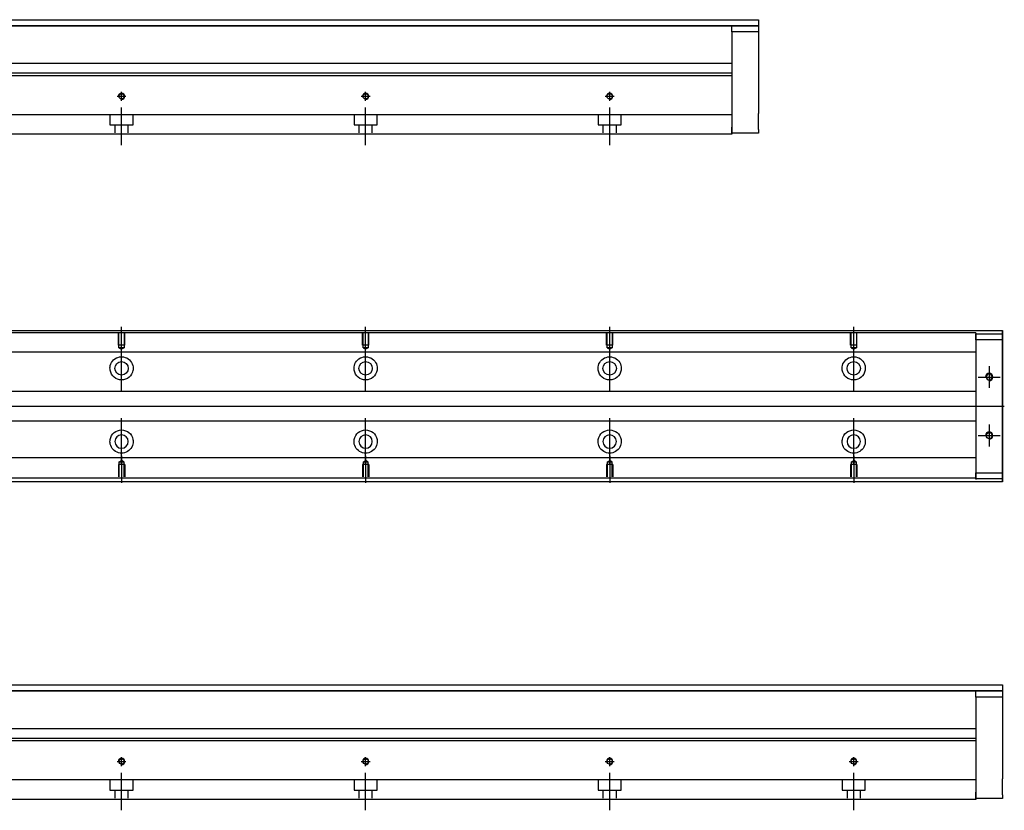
# Model space of a CAD drawing. Header units: millimetres. Extents: x -257 to 3135, y -1556 to 860.
# Tile 4 of 15: x 177 to 580, y -1553 to -1229. Entities that reach past the tile are written whole.
import ezdxf
from ezdxf.lldxf.tags import DXFTag

# ---------------------------------------------------------------- set-up
doc = ezdxf.new("R2010")
doc.units = ezdxf.units.MM
doc.layers.get('0').update_dxf_attribs({"linetype": 'CONTINUOUS'})
tags = doc.linetypes.add('DASHED', pattern=[25.72, 12.86, -12.86]).pattern_tags.tags
tags[6:7] = [DXFTag(74, 4), DXFTag(75, 0), DXFTag(340, '0'), DXFTag(46, 0.0), DXFTag(50, 0.0), DXFTag(44, 0.0), DXFTag(45, 0.0)]
tags[4:5] = [DXFTag(74, 4), DXFTag(75, 0), DXFTag(340, '0'), DXFTag(46, 0.0), DXFTag(50, 0.0), DXFTag(44, 0.0), DXFTag(45, 0.0)]

msp = doc.modelspace()

# ---------------------------------------------------------------- linework, layer by layer
at = {"linetype": 'Continuous'}
for p, q in [((95.63, -1228.96), (479.58, -1228.96)), ((479.58, -1228.96), (479.58, -1231.46)), ((479.58, -1231.46), (95.63, -1231.46)), ((95.63, -1231.46), (479.58, -1231.46)), ((468.58, -1231.46), (479.58, -1231.46)), ((468.58, -1233.96), (468.58, -1231.46)), ((479.58, -1233.96), (468.58, -1233.96)), ((468.58, -1233.96), (468.58, -1272.96)), ((479.58, -1231.46), (479.58, -1233.96)), ((479.58, -1231.46), (479.58, -1231.46)), ((479.58, -1233.96), (479.58, -1251.96)), ((468.58, -1246.96), (107.13, -1246.96)), ((468.58, -1251.91), (72.44, -1251.91)), ((468.58, -1250.91), (72.7, -1250.91)), ((468.58, -1251.91), (468.58, -1266.61)), ((479.58, -1258.46), (479.58, -1267.46)), ((468.58, -1266.61), (468.58, -1267.11)), ((468.58, -1267.11), (468.58, -1273.91)), ((468.58, -1275.46), (468.58, -1272.96)), ((468.58, -1273.91), (468.58, -1275.91)), ((479.58, -1273.96), (479.58, -1275.46)), ((468.58, -1275.91), (66.29, -1275.91)), ((479.58, -1275.46), (468.58, -1275.46)), ((80.83, -1356.37), (579.58, -1356.37)), ((579.58, -1356.87), (579.58, -1356.37)), ((579.58, -1356.37), (579.58, -1356.37)), ((579.58, -1356.37), (579.58, -1357.37)), ((579.58, -1360.93), (579.58, -1356.87)), ((579.58, -1357.37), (579.58, -1417.37)), ((579.58, -1357.62), (579.58, -1360.12)), ((579.58, -1357.62), (579.58, -1357.62)), ((579.58, -1357.62), (579.58, -1357.62)), ((579.58, -1357.62), (579.58, -1361.43)), ((579.58, -1361.43), (579.58, -1357.62)), ((579.58, -1357.62), (579.58, -1361.43)), ((579.58, -1360.12), (579.58, -1358.62)), ((579.58, -1361.43), (579.58, -1358.62)), ((579.58, -1360.12), (579.58, -1414.62)), ((579.58, -1414.62), (579.58, -1360.12)), ((579.58, -1360.93), (579.58, -1360.93)), ((579.58, -1370.93), (579.58, -1360.93)), ((579.58, -1370.93), (579.58, -1370.93)), ((579.58, -1378.93), (579.58, -1370.93)), ((579.58, -1378.93), (579.58, -1378.93)), ((579.58, -1394.93), (579.58, -1378.93)), ((579.58, -1394.93), (579.58, -1394.93)), ((579.58, -1402.93), (579.58, -1394.93)), ((579.58, -1402.93), (579.58, -1402.93)), ((579.58, -1412.93), (579.58, -1402.93)), ((579.58, -1412.93), (579.58, -1412.93)), ((579.58, -1417.87), (579.58, -1412.93)), ((579.58, -1413.3), (579.58, -1417.12)), ((579.58, -1416.12), (579.58, -1413.3)), ((579.58, -1413.3), (579.58, -1417.12)), ((579.58, -1417.12), (579.58, -1413.3)), ((579.58, -1416.12), (579.58, -1414.62)), ((579.58, -1414.62), (579.58, -1417.12)), ((579.58, -1418.37), (64.93, -1418.37)), ((579.58, -1417.12), (579.58, -1417.12)), ((579.58, -1417.12), (579.58, -1417.12)), ((579.58, -1417.37), (579.58, -1418.37)), ((579.58, -1418.37), (579.58, -1417.87)), ((579.58, -1418.37), (579.58, -1418.37)), ((95.63, -1501.52), (579.58, -1501.52)), ((579.58, -1504.02), (95.63, -1504.02)), ((95.63, -1504.02), (579.58, -1504.02)), ((568.58, -1504.02), (579.58, -1504.02)), ((568.58, -1506.52), (568.58, -1504.02)), ((579.58, -1501.52), (579.58, -1504.02)), ((579.58, -1504.02), (579.58, -1506.52)), ((579.58, -1504.02), (579.58, -1504.02)), ((579.58, -1506.52), (568.58, -1506.52)), ((568.58, -1506.52), (568.58, -1545.52)), ((579.58, -1506.52), (579.58, -1524.52)), ((568.58, -1519.52), (107.13, -1519.52)), ((568.58, -1524.47), (72.44, -1524.47)), ((568.58, -1523.47), (72.7, -1523.47)), ((568.58, -1524.47), (568.58, -1539.17)), ((579.58, -1531.02), (579.58, -1540.02)), ((568.58, -1539.17), (568.58, -1539.67)), ((568.58, -1539.67), (568.58, -1546.47)), ((568.58, -1548.47), (66.29, -1548.47)), ((568.58, -1548.02), (568.58, -1545.52)), ((568.58, -1546.47), (568.58, -1548.47)), ((579.58, -1548.02), (568.58, -1548.02)), ((579.58, -1546.52), (579.58, -1548.02))]:
    msp.add_line(p, q, dxfattribs=at)
at = {"linetype": 'DASHED'}
for p, q in [((468.58, -1250.91), (468.58, -1251.91)), ((568.58, -1365.15), (568.58, -1366.15)), ((568.58, -1366.15), (568.58, -1367.69)), ((568.58, -1367.69), (568.58, -1371.25)), ((568.58, -1371.25), (568.58, -1373.17)), ((568.58, -1373.17), (568.58, -1376.87)), ((568.58, -1397.87), (568.58, -1401.47)), ((568.58, -1401.47), (568.58, -1403.39)), ((568.58, -1403.39), (568.58, -1406.95)), ((568.58, -1406.95), (568.58, -1408.49)), ((568.58, -1523.47), (568.58, -1524.47))]:
    msp.add_line(p, q, dxfattribs=at)
at = {"ltscale": 0.5}
for p, q in [((218.58, -1262.22), (218.58, -1258.56)), ((318.58, -1262.22), (318.58, -1258.56)), ((418.58, -1262.22), (418.58, -1258.56)), ((216.78, -1260.36), (220.38, -1260.36)), ((316.78, -1260.36), (320.38, -1260.36)), ((416.78, -1260.36), (420.38, -1260.36)), ((218.58, -1280.36), (218.58, -1265)), ((318.58, -1280.36), (318.58, -1265)), ((418.58, -1280.36), (418.58, -1265)), ((216.78, -1532.92), (220.38, -1532.92)), ((218.58, -1534.78), (218.58, -1531.12)), ((316.78, -1532.92), (320.38, -1532.92)), ((318.58, -1534.78), (318.58, -1531.12)), ((416.78, -1532.92), (420.38, -1532.92)), ((418.58, -1534.78), (418.58, -1531.12)), ((516.78, -1532.92), (520.38, -1532.92)), ((518.58, -1534.78), (518.58, -1531.12)), ((218.58, -1552.92), (218.58, -1537.56)), ((318.58, -1552.92), (318.58, -1537.56)), ((418.58, -1552.92), (418.58, -1537.56)), ((518.58, -1552.92), (518.58, -1537.56))]:
    msp.add_line(p, q, dxfattribs=at)
at = {"linetype": 'DASHED', "ltscale": 0.3}
for p, q in [((468.58, -1267.91), (-31.42, -1267.91)), ((213.83, -1267.91), (213.83, -1272.06)), ((223.33, -1272.06), (223.33, -1267.91)), ((313.83, -1267.91), (313.83, -1272.06)), ((323.33, -1272.06), (323.33, -1267.91)), ((413.83, -1267.91), (413.83, -1272.06)), ((423.33, -1272.06), (423.33, -1267.91)), ((213.83, -1272.06), (223.33, -1272.06)), ((215.83, -1272.06), (215.83, -1275.36)), ((221.33, -1275.36), (221.33, -1272.06)), ((313.83, -1272.06), (323.33, -1272.06)), ((315.83, -1272.06), (315.83, -1275.36)), ((321.33, -1275.36), (321.33, -1272.06)), ((413.83, -1272.06), (423.33, -1272.06)), ((415.83, -1272.06), (415.83, -1275.36)), ((421.33, -1275.36), (421.33, -1272.06)), ((568.58, -1357.32), (80.58, -1357.32)), ((568.58, -1357.32), (568.58, -1357.62)), ((568.58, -1357.62), (568.58, -1357.82)), ((568.58, -1357.62), (568.58, -1360.12)), ((568.58, -1360.12), (568.58, -1357.62)), ((568.58, -1357.62), (579.58, -1357.62)), ((568.58, -1357.82), (568.58, -1358.82)), ((568.58, -1358.82), (568.58, -1365.15)), ((579.58, -1360.12), (568.58, -1360.12)), ((568.58, -1360.12), (568.58, -1414.62)), ((568.58, -1365.15), (-31.42, -1365.15)), ((568.58, -1381.37), (-28.12, -1381.37)), ((-28.12, -1393.37), (568.58, -1393.37)), ((568.58, -1408.49), (-31.42, -1408.49)), ((219.88, -1411.27), (217.28, -1411.27)), ((217.28, -1411.27), (217.28, -1416.27)), ((217.51, -1410.27), (218.58, -1409.65)), ((217.51, -1410.27), (217.51, -1416.27)), ((219.66, -1410.27), (217.51, -1410.27)), ((219.66, -1410.27), (218.58, -1409.65)), ((219.66, -1416.27), (219.66, -1410.27)), ((219.88, -1411.27), (219.88, -1416.27)), ((319.88, -1411.27), (317.28, -1411.27)), ((317.28, -1411.27), (317.28, -1416.27)), ((317.51, -1410.27), (318.58, -1409.65)), ((317.51, -1410.27), (317.51, -1416.27)), ((319.66, -1410.27), (317.51, -1410.27)), ((319.66, -1410.27), (318.58, -1409.65)), ((319.66, -1416.27), (319.66, -1410.27)), ((319.88, -1411.27), (319.88, -1416.27)), ((419.88, -1411.27), (417.28, -1411.27)), ((417.28, -1411.27), (417.28, -1416.27)), ((417.51, -1410.27), (418.58, -1409.65)), ((417.51, -1410.27), (417.51, -1416.27)), ((419.66, -1410.27), (417.51, -1410.27)), ((419.66, -1410.27), (418.58, -1409.65)), ((419.66, -1416.27), (419.66, -1410.27)), ((419.88, -1411.27), (419.88, -1416.27)), ((519.88, -1411.27), (517.28, -1411.27)), ((517.28, -1411.27), (517.28, -1416.27)), ((517.51, -1410.27), (518.58, -1409.65)), ((517.51, -1410.27), (517.51, -1416.27)), ((519.66, -1410.27), (517.51, -1410.27)), ((519.66, -1410.27), (518.58, -1409.65)), ((519.66, -1416.27), (519.66, -1410.27)), ((519.88, -1411.27), (519.88, -1416.27)), ((568.58, -1408.49), (568.58, -1409.49)), ((568.58, -1409.49), (568.58, -1415.82)), ((568.58, -1414.62), (579.58, -1414.62)), ((568.58, -1414.62), (568.58, -1417.12)), ((568.58, -1417.12), (568.58, -1414.62)), ((568.58, -1415.82), (568.58, -1416.82)), ((568.58, -1416.82), (-31.42, -1416.82)), ((568.58, -1416.82), (568.58, -1417.12)), ((568.58, -1417.12), (568.58, -1417.32)), ((579.58, -1417.12), (568.58, -1417.12)), ((568.58, -1540.47), (-31.42, -1540.47)), ((213.83, -1540.47), (213.83, -1544.62)), ((223.33, -1544.62), (223.33, -1540.47)), ((313.83, -1540.47), (313.83, -1544.62)), ((323.33, -1544.62), (323.33, -1540.47)), ((413.83, -1540.47), (413.83, -1544.62)), ((423.33, -1544.62), (423.33, -1540.47)), ((513.83, -1540.47), (513.83, -1544.62)), ((523.33, -1544.62), (523.33, -1540.47)), ((213.83, -1544.62), (223.33, -1544.62)), ((215.83, -1544.62), (215.83, -1547.92)), ((221.33, -1547.92), (221.33, -1544.62)), ((313.83, -1544.62), (323.33, -1544.62)), ((315.83, -1544.62), (315.83, -1547.92)), ((321.33, -1547.92), (321.33, -1544.62)), ((413.83, -1544.62), (423.33, -1544.62)), ((415.83, -1544.62), (415.83, -1547.92)), ((421.33, -1547.92), (421.33, -1544.62)), ((513.83, -1544.62), (523.33, -1544.62)), ((515.83, -1544.62), (515.83, -1547.92)), ((521.33, -1547.92), (521.33, -1544.62))]:
    msp.add_line(p, q, dxfattribs=at)
for p, q in [((218.58, -1365.99), (218.58, -1354.87)), ((318.58, -1365.99), (318.58, -1354.87)), ((418.58, -1365.99), (418.58, -1354.87)), ((518.58, -1365.99), (518.58, -1354.87)), ((218.58, -1381.34), (218.58, -1362.29)), ((318.58, -1381.34), (318.58, -1362.29)), ((418.58, -1381.34), (418.58, -1362.29)), ((518.58, -1381.34), (518.58, -1362.29)), ((574.08, -1370.87), (574.08, -1379.87)), ((569.58, -1375.37), (578.58, -1375.37)), ((72.88, -1387.37), (580.28, -1387.37)), ((218.58, -1411.34), (218.58, -1392.29)), ((318.58, -1411.34), (318.58, -1392.29)), ((418.58, -1411.34), (418.58, -1392.29)), ((518.58, -1411.34), (518.58, -1392.29)), ((574.08, -1394.87), (574.08, -1403.87)), ((569.58, -1399.37), (578.58, -1399.37)), ((218.58, -1407.65), (218.58, -1418.77)), ((318.58, -1407.65), (318.58, -1418.77)), ((418.58, -1407.65), (418.58, -1418.77)), ((518.58, -1407.65), (518.58, -1418.77))]:
    msp.add_line(p, q)
at = {"linetype": 'DASHED', "ltscale": 0.1}
for p, q in [((217.28, -1362.37), (217.28, -1357.37)), ((217.51, -1363.37), (217.51, -1357.37)), ((219.66, -1357.37), (219.66, -1363.37)), ((219.88, -1362.37), (219.88, -1357.37)), ((317.28, -1362.37), (317.28, -1357.37)), ((317.51, -1363.37), (317.51, -1357.37)), ((319.66, -1357.37), (319.66, -1363.37)), ((319.88, -1362.37), (319.88, -1357.37)), ((417.28, -1362.37), (417.28, -1357.37)), ((417.51, -1363.37), (417.51, -1357.37)), ((419.66, -1357.37), (419.66, -1363.37)), ((419.88, -1362.37), (419.88, -1357.37)), ((517.28, -1362.37), (517.28, -1357.37)), ((517.51, -1363.37), (517.51, -1357.37)), ((519.66, -1357.37), (519.66, -1363.37)), ((519.88, -1362.37), (519.88, -1357.37)), ((219.88, -1362.37), (217.28, -1362.37)), ((219.66, -1363.37), (217.51, -1363.37)), ((217.51, -1363.37), (218.58, -1363.99)), ((219.66, -1363.37), (218.58, -1363.99)), ((319.88, -1362.37), (317.28, -1362.37)), ((319.66, -1363.37), (317.51, -1363.37)), ((317.51, -1363.37), (318.58, -1363.99)), ((319.66, -1363.37), (318.58, -1363.99)), ((419.88, -1362.37), (417.28, -1362.37)), ((419.66, -1363.37), (417.51, -1363.37)), ((417.51, -1363.37), (418.58, -1363.99)), ((419.66, -1363.37), (418.58, -1363.99)), ((519.88, -1362.37), (517.28, -1362.37)), ((519.66, -1363.37), (517.51, -1363.37)), ((517.51, -1363.37), (518.58, -1363.99)), ((519.66, -1363.37), (518.58, -1363.99))]:
    msp.add_line(p, q, dxfattribs=at)
at = {"linetype": 'Continuous'}
for centre, radius in [((218.58, -1260.36), 1.07), ((318.58, -1260.36), 1.07), ((418.58, -1260.36), 1.07), ((218.58, -1371.82), 2.75), ((318.58, -1371.82), 2.75), ((418.58, -1371.82), 2.75), ((518.58, -1371.82), 2.75), ((574.08, -1399.37), 1.23), ((218.58, -1532.92), 1.07), ((318.58, -1532.92), 1.07), ((418.58, -1532.92), 1.07), ((518.58, -1532.92), 1.07)]:
    msp.add_circle(centre, radius, dxfattribs=at)
at = {"linetype": 'Continuous', "extrusion": (0, 0, -1)}
for centre, radius in [((-574.08, -1375.37), 1.23), ((-218.58, -1401.82), 2.75), ((-318.58, -1401.82), 2.75), ((-418.58, -1401.82), 2.75), ((-518.58, -1401.82), 2.75)]:
    msp.add_circle(centre, radius, dxfattribs=at)
for centre, radius in [((218.58, -1260.36), 1.3), ((318.58, -1260.36), 1.3), ((418.58, -1260.36), 1.3), ((574.08, -1375.37), 1.5), ((574.08, -1399.37), 1.5), ((218.58, -1532.92), 1.3), ((318.58, -1532.92), 1.3), ((418.58, -1532.92), 1.3), ((518.58, -1532.92), 1.3)]:
    msp.add_arc(centre, radius, 270, 180)
for centre, start, end in [((-218.58, -1371.82), 13.6191, 80.1049), ((-218.58, -1371.82), 99.8951, 166.3809), ((-318.58, -1371.82), 13.6191, 80.1049), ((-318.58, -1371.82), 99.8951, 166.3809), ((-418.58, -1371.82), 13.6191, 80.1049), ((-418.58, -1371.82), 99.8951, 166.3809), ((-518.58, -1371.82), 13.6191, 80.1049), ((-518.58, -1371.82), 99.8951, 166.3809), ((-218.58, -1371.82), 189.6765, 350.3235), ((-318.58, -1371.82), 189.6765, 350.3235), ((-418.58, -1371.82), 189.6765, 350.3235), ((-518.58, -1371.82), 189.6765, 350.3235), ((-218.58, -1401.82), 10.8558, 169.1442), ((-318.58, -1401.82), 10.8558, 169.1442), ((-418.58, -1401.82), 10.8558, 169.1442), ((-518.58, -1401.82), 10.8558, 169.1442), ((-218.58, -1401.82), 285.2319, 347.572), ((-218.58, -1401.82), 192.428, 254.7681), ((-318.58, -1401.82), 285.2319, 347.572), ((-318.58, -1401.82), 192.428, 254.7681), ((-418.58, -1401.82), 285.2319, 347.572), ((-418.58, -1401.82), 192.428, 254.7681), ((-518.58, -1401.82), 285.2319, 347.572), ((-518.58, -1401.82), 192.428, 254.7681)]:
    msp.add_arc(centre, 4.75, start, end, dxfattribs=at)
at = {"linetype": 'Continuous'}
for points, knots in [([(479.58, -1251.96), (479.58, -1251.96), (479.58, -1251.97), (479.58, -1252.03), (479.58, -1252.08), (479.58, -1252.19), (479.58, -1252.27), (479.58, -1252.44), (479.58, -1252.54), (479.58, -1252.76), (479.58, -1252.88), (479.58, -1253.15), (479.58, -1253.29), (479.58, -1253.6), (479.58, -1253.76), (479.58, -1254.09), (479.58, -1254.26), (479.58, -1254.61), (479.58, -1254.79), (479.58, -1255.15), (479.58, -1255.33), (479.58, -1255.68), (479.58, -1255.86), (479.58, -1256.21), (479.58, -1256.38), (479.58, -1256.71), (479.58, -1256.87), (479.58, -1257.17), (479.58, -1257.31), (479.58, -1257.57), (479.58, -1257.69), (479.58, -1257.91), (479.58, -1258.01), (479.58, -1258.17), (479.58, -1258.24), (479.58, -1258.35), (479.58, -1258.39), (479.58, -1258.44), (479.58, -1258.46), (479.58, -1258.46)], [0, 0, 0, 0, 0.052926, 0.052926, 0.105852, 0.105852, 0.158778, 0.158778, 0.211704, 0.211704, 0.26463, 0.26463, 0.317556, 0.317556, 0.370482, 0.370482, 0.423408, 0.423408, 0.476333, 0.476333, 0.529259, 0.529259, 0.582185, 0.582185, 0.635111, 0.635111, 0.688037, 0.688037, 0.740963, 0.740963, 0.793889, 0.793889, 0.846815, 0.846815, 0.899741, 0.899741, 0.949242, 0.949242, 1, 1, 1, 1]), ([(479.58, -1273.96), (479.58, -1273.96), (479.58, -1273.94), (479.58, -1273.88), (479.58, -1273.84), (479.58, -1273.72), (479.58, -1273.65), (479.58, -1273.48), (479.58, -1273.38), (479.58, -1273.15), (479.58, -1273.03), (479.58, -1272.76), (479.58, -1272.62), (479.58, -1272.32), (479.58, -1272.16), (479.58, -1271.83), (479.58, -1271.66), (479.58, -1271.31), (479.58, -1271.13), (479.58, -1270.77), (479.58, -1270.59), (479.58, -1270.23), (479.58, -1270.05), (479.58, -1269.7), (479.58, -1269.53), (479.58, -1269.21), (479.58, -1269.05), (479.58, -1268.75), (479.58, -1268.61), (479.58, -1268.34), (479.58, -1268.22), (479.58, -1268.01), (479.58, -1267.91), (479.58, -1267.74), (479.58, -1267.67), (479.58, -1267.57), (479.58, -1267.53), (479.58, -1267.47), (479.58, -1267.46), (479.58, -1267.46)], [0, 0, 0, 0, 0.052926, 0.052926, 0.105852, 0.105852, 0.158778, 0.158778, 0.211704, 0.211704, 0.26463, 0.26463, 0.317556, 0.317556, 0.370482, 0.370482, 0.423408, 0.423408, 0.476333, 0.476333, 0.529259, 0.529259, 0.582185, 0.582185, 0.635111, 0.635111, 0.688037, 0.688037, 0.740963, 0.740963, 0.793889, 0.793889, 0.846815, 0.846815, 0.899741, 0.899741, 0.949242, 0.949242, 1, 1, 1, 1]), ([(579.58, -1361.43), (579.58, -1361.61), (579.58, -1361.79), (579.58, -1362.15), (579.58, -1362.32), (579.58, -1362.66), (579.58, -1362.83), (579.58, -1363.14), (579.58, -1363.3), (579.58, -1363.58), (579.58, -1363.71), (579.58, -1363.95), (579.58, -1364.06), (579.58, -1364.26), (579.58, -1364.34), (579.58, -1364.49), (579.58, -1364.54), (579.58, -1364.63), (579.58, -1364.66), (579.58, -1364.69), (579.58, -1364.68), (579.58, -1364.65), (579.58, -1364.62), (579.58, -1364.53), (579.58, -1364.47), (579.58, -1364.32), (579.58, -1364.23), (579.58, -1364.03), (579.58, -1363.92), (579.58, -1363.67), (579.58, -1363.54), (579.58, -1363.25), (579.58, -1363.1), (579.58, -1362.78), (579.58, -1362.61), (579.58, -1362.44), (579.58, -1362.12), (579.58, -1361.77), (579.58, -1361.43)], [0, 0, 0, 0, 0.052893, 0.052893, 0.105785, 0.105785, 0.158678, 0.158678, 0.211571, 0.211571, 0.264464, 0.264464, 0.317356, 0.317356, 0.370249, 0.370249, 0.423142, 0.423142, 0.476034, 0.476034, 0.528927, 0.528927, 0.58182, 0.58182, 0.634712, 0.634712, 0.687605, 0.687605, 0.740498, 0.740498, 0.793391, 0.793391, 0.846283, 0.846283, 0.899176, 0.899176, 0.899176, 1, 1, 1, 1]), ([(579.58, -1361.43), (579.58, -1361.61), (579.58, -1361.79), (579.58, -1362.15), (579.58, -1362.32), (579.58, -1362.66), (579.58, -1362.83), (579.58, -1363.14), (579.58, -1363.3), (579.58, -1363.58), (579.58, -1363.71), (579.58, -1363.95), (579.58, -1364.06), (579.58, -1364.26), (579.58, -1364.34), (579.58, -1364.49), (579.58, -1364.54), (579.58, -1364.63), (579.58, -1364.66), (579.58, -1364.69), (579.58, -1364.68), (579.58, -1364.65), (579.58, -1364.62), (579.58, -1364.53), (579.58, -1364.47), (579.58, -1364.32), (579.58, -1364.23), (579.58, -1364.03), (579.58, -1363.92), (579.58, -1363.67), (579.58, -1363.54), (579.58, -1363.25), (579.58, -1363.1), (579.58, -1362.78), (579.58, -1362.61), (579.58, -1362.44), (579.58, -1362.12), (579.58, -1361.77), (579.58, -1361.43)], [0, 0, 0, 0, 0.052893, 0.052893, 0.105785, 0.105785, 0.158678, 0.158678, 0.211571, 0.211571, 0.264464, 0.264464, 0.317356, 0.317356, 0.370249, 0.370249, 0.423142, 0.423142, 0.476034, 0.476034, 0.528927, 0.528927, 0.58182, 0.58182, 0.634712, 0.634712, 0.687605, 0.687605, 0.740498, 0.740498, 0.793391, 0.793391, 0.846283, 0.846283, 0.899176, 0.899176, 0.899176, 1, 1, 1, 1]), ([(217.77, -1367.14), (218.18, -1367.07), (218.61, -1367.05), (219.15, -1367.1), (219.28, -1367.12), (219.4, -1367.14)], [0, 0, 0, 0, 0.772987, 0.772987, 1, 1, 1, 1]), ([(317.77, -1367.14), (318.18, -1367.07), (318.61, -1367.05), (319.15, -1367.1), (319.28, -1367.12), (319.4, -1367.14)], [0, 0, 0, 0, 0.772987, 0.772987, 1, 1, 1, 1]), ([(417.77, -1367.14), (418.18, -1367.07), (418.61, -1367.05), (419.15, -1367.1), (419.28, -1367.12), (419.4, -1367.14)], [0, 0, 0, 0, 0.772987, 0.772987, 1, 1, 1, 1]), ([(517.77, -1367.14), (518.18, -1367.07), (518.61, -1367.05), (519.15, -1367.1), (519.28, -1367.12), (519.4, -1367.14)], [0, 0, 0, 0, 0.772987, 0.772987, 1, 1, 1, 1]), ([(219.83, -1406.4), (219.43, -1406.51), (219, -1406.57), (218.16, -1406.57), (217.74, -1406.51), (217.33, -1406.4)], [0, 0, 0, 0, 0.500461, 0.500461, 1, 1, 1, 1]), ([(319.83, -1406.4), (319.43, -1406.51), (319, -1406.57), (318.16, -1406.57), (317.74, -1406.51), (317.33, -1406.4)], [0, 0, 0, 0, 0.500461, 0.500461, 1, 1, 1, 1]), ([(419.83, -1406.4), (419.43, -1406.51), (419, -1406.57), (418.16, -1406.57), (417.74, -1406.51), (417.33, -1406.4)], [0, 0, 0, 0, 0.500461, 0.500461, 1, 1, 1, 1]), ([(519.83, -1406.4), (519.43, -1406.51), (519, -1406.57), (518.16, -1406.57), (517.74, -1406.51), (517.33, -1406.4)], [0, 0, 0, 0, 0.500461, 0.500461, 1, 1, 1, 1]), ([(579.58, -1413.3), (579.58, -1413.12), (579.58, -1412.94), (579.58, -1412.59), (579.58, -1412.41), (579.58, -1412.07), (579.58, -1411.91), (579.58, -1411.59), (579.58, -1411.44), (579.58, -1411.16), (579.58, -1411.02), (579.58, -1410.78), (579.58, -1410.67), (579.58, -1410.48), (579.58, -1410.39), (579.58, -1410.25), (579.58, -1410.19), (579.58, -1410.1), (579.58, -1410.08), (579.58, -1410.05), (579.58, -1410.05), (579.58, -1410.08), (579.58, -1410.12), (579.58, -1410.21), (579.58, -1410.27), (579.58, -1410.42), (579.58, -1410.5), (579.58, -1410.71), (579.58, -1410.82), (579.58, -1411.07), (579.58, -1411.2), (579.58, -1411.49), (579.58, -1411.64), (579.58, -1411.96), (579.58, -1412.13), (579.58, -1412.46), (579.58, -1412.62), (579.58, -1412.96), (579.58, -1413.13), (579.58, -1413.3)], [0, 0, 0, 0, 0.052926, 0.052926, 0.105852, 0.105852, 0.158778, 0.158778, 0.211704, 0.211704, 0.26463, 0.26463, 0.317556, 0.317556, 0.370482, 0.370482, 0.423408, 0.423408, 0.476333, 0.476333, 0.529259, 0.529259, 0.582185, 0.582185, 0.635111, 0.635111, 0.688037, 0.688037, 0.740963, 0.740963, 0.793889, 0.793889, 0.846815, 0.846815, 0.899741, 0.899741, 0.949242, 0.949242, 1, 1, 1, 1]), ([(579.58, -1410.05), (579.58, -1410.05), (579.58, -1410.06), (579.58, -1410.08), (579.58, -1410.12), (579.58, -1410.21), (579.58, -1410.27), (579.58, -1410.42), (579.58, -1410.5), (579.58, -1410.71), (579.58, -1410.82), (579.58, -1411.07), (579.58, -1411.2), (579.58, -1411.49), (579.58, -1411.64), (579.58, -1411.96), (579.58, -1412.13), (579.58, -1412.46), (579.58, -1412.62), (579.58, -1412.96), (579.58, -1413.13), (579.58, -1413.3)], [0, 0, 0, 0, 0.058411, 0.058411, 0.164275, 0.164275, 0.270139, 0.270139, 0.376003, 0.376003, 0.481867, 0.481867, 0.587731, 0.587731, 0.693595, 0.693595, 0.799459, 0.799459, 0.898473, 0.898473, 1, 1, 1, 1]), ([(579.58, -1413.3), (579.58, -1413.12), (579.58, -1412.94), (579.58, -1412.59), (579.58, -1412.41), (579.58, -1412.07), (579.58, -1411.91), (579.58, -1411.59), (579.58, -1411.44), (579.58, -1411.16), (579.58, -1411.02), (579.58, -1410.78), (579.58, -1410.67), (579.58, -1410.48), (579.58, -1410.39), (579.58, -1410.25), (579.58, -1410.19), (579.58, -1410.1), (579.58, -1410.08), (579.58, -1410.06)], [0, 0, 0, 0, 0.111112, 0.111112, 0.222224, 0.222224, 0.333337, 0.333337, 0.444449, 0.444449, 0.555561, 0.555561, 0.666673, 0.666673, 0.777785, 0.777785, 0.888898, 0.888898, 1, 1, 1, 1]), ([(579.58, -1524.52), (579.58, -1524.52), (579.58, -1524.53), (579.58, -1524.59), (579.58, -1524.64), (579.58, -1524.75), (579.58, -1524.83), (579.58, -1525), (579.58, -1525.1), (579.58, -1525.32), (579.58, -1525.44), (579.58, -1525.71), (579.58, -1525.85), (579.58, -1526.16), (579.58, -1526.32), (579.58, -1526.65), (579.58, -1526.82), (579.58, -1527.17), (579.58, -1527.35), (579.58, -1527.71), (579.58, -1527.89), (579.58, -1528.24), (579.58, -1528.42), (579.58, -1528.77), (579.58, -1528.94), (579.58, -1529.27), (579.58, -1529.43), (579.58, -1529.73), (579.58, -1529.87), (579.58, -1530.13), (579.58, -1530.25), (579.58, -1530.47), (579.58, -1530.57), (579.58, -1530.73), (579.58, -1530.8), (579.58, -1530.91), (579.58, -1530.95), (579.58, -1531), (579.58, -1531.02), (579.58, -1531.02)], [0, 0, 0, 0, 0.052926, 0.052926, 0.105852, 0.105852, 0.158778, 0.158778, 0.211704, 0.211704, 0.26463, 0.26463, 0.317556, 0.317556, 0.370482, 0.370482, 0.423408, 0.423408, 0.476333, 0.476333, 0.529259, 0.529259, 0.582185, 0.582185, 0.635111, 0.635111, 0.688037, 0.688037, 0.740963, 0.740963, 0.793889, 0.793889, 0.846815, 0.846815, 0.899741, 0.899741, 0.949242, 0.949242, 1, 1, 1, 1]), ([(579.58, -1546.52), (579.58, -1546.52), (579.58, -1546.5), (579.58, -1546.44), (579.58, -1546.4), (579.58, -1546.28), (579.58, -1546.21), (579.58, -1546.04), (579.58, -1545.94), (579.58, -1545.71), (579.58, -1545.59), (579.58, -1545.32), (579.58, -1545.18), (579.58, -1544.88), (579.58, -1544.72), (579.58, -1544.39), (579.58, -1544.22), (579.58, -1543.87), (579.58, -1543.69), (579.58, -1543.33), (579.58, -1543.15), (579.58, -1542.79), (579.58, -1542.61), (579.58, -1542.26), (579.58, -1542.09), (579.58, -1541.77), (579.58, -1541.61), (579.58, -1541.31), (579.58, -1541.17), (579.58, -1540.9), (579.58, -1540.78), (579.58, -1540.57), (579.58, -1540.47), (579.58, -1540.3), (579.58, -1540.23), (579.58, -1540.13), (579.58, -1540.09), (579.58, -1540.03), (579.58, -1540.02), (579.58, -1540.02)], [0, 0, 0, 0, 0.052926, 0.052926, 0.105852, 0.105852, 0.158778, 0.158778, 0.211704, 0.211704, 0.26463, 0.26463, 0.317556, 0.317556, 0.370482, 0.370482, 0.423408, 0.423408, 0.476333, 0.476333, 0.529259, 0.529259, 0.582185, 0.582185, 0.635111, 0.635111, 0.688037, 0.688037, 0.740963, 0.740963, 0.793889, 0.793889, 0.846815, 0.846815, 0.899741, 0.899741, 0.949242, 0.949242, 1, 1, 1, 1])]:
    msp.add_open_spline(points, degree=3, knots=knots, dxfattribs=at)
for points in [[(213.9, -1372.62), (213.79, -1371.96), (213.82, -1371.29), (213.97, -1370.7)], [(223.2, -1370.7), (223.34, -1371.29), (223.38, -1371.96), (223.27, -1372.62)], [(313.9, -1372.62), (313.79, -1371.96), (313.82, -1371.29), (313.97, -1370.7)], [(323.2, -1370.7), (323.34, -1371.29), (323.38, -1371.96), (323.27, -1372.62)], [(413.9, -1372.62), (413.79, -1371.96), (413.82, -1371.29), (413.97, -1370.7)], [(423.2, -1370.7), (423.34, -1371.29), (423.38, -1371.96), (423.27, -1372.62)], [(513.9, -1372.62), (513.79, -1371.96), (513.82, -1371.29), (513.97, -1370.7)], [(523.2, -1370.7), (523.34, -1371.29), (523.38, -1371.96), (523.27, -1372.62)], [(213.94, -1402.84), (213.81, -1402.24), (213.79, -1401.57), (213.92, -1400.92)], [(223.25, -1400.92), (223.37, -1401.58), (223.35, -1402.24), (223.22, -1402.84)], [(313.94, -1402.84), (313.81, -1402.24), (313.79, -1401.57), (313.92, -1400.92)], [(323.25, -1400.92), (323.37, -1401.58), (323.35, -1402.24), (323.22, -1402.84)], [(413.94, -1402.84), (413.81, -1402.24), (413.79, -1401.57), (413.92, -1400.92)], [(423.25, -1400.92), (423.37, -1401.58), (423.35, -1402.24), (423.22, -1402.84)], [(513.94, -1402.84), (513.81, -1402.24), (513.79, -1401.57), (513.92, -1400.92)], [(523.25, -1400.92), (523.37, -1401.58), (523.35, -1402.24), (523.22, -1402.84)]]:
    msp.add_open_spline(points, degree=3, dxfattribs=at)

doc.saveas('drawing.dxf')
